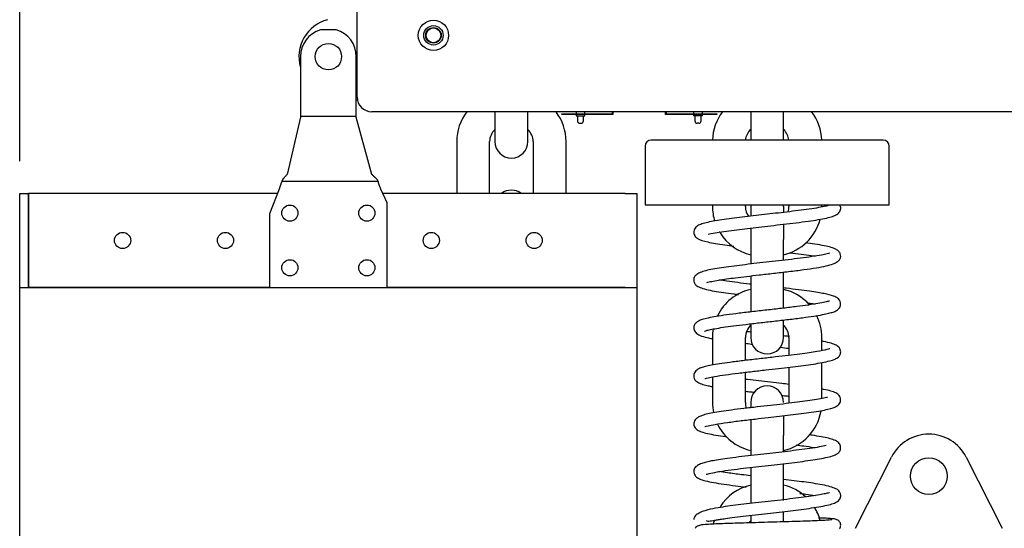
# Model space of a CAD drawing. Header units: millimetres. Extents: x 1723 to 4236, y 3692 to 5468.
# Tile 4 of 10: x 2311 to 2646, y 4658 to 4831. Entities that reach past the tile are written whole.
import ezdxf

# ---------------------------------------------------------------- set-up
doc = ezdxf.new("R2010")
doc.units = ezdxf.units.MM
doc.dimstyles.get("Standard").update_dxf_attribs({"dimtxt": 33, "dimasz": 11, "dimexe": 11, "dimexo": 11, "dimgap": 11, "dimtad": 0, "dimtih": 1, "dimtoh": 1, "dimdsep": 46, "dimtxsty": 'Standard', "dimcen": 0.09, "dimadec": 0, "dimazin": 0, "dimtfac": 1, "dimtofl": 0, "dimtmove": 0, "dimatfit": 3, "dimfxl": 0, "dimtolj": 1, "dimtzin": 0, "dimarcsym": 0})

# ---------------------------------------------------------------- blocks, each defined once
blk = doc.blocks.new('*D3')
at = {"color": 0, "lineweight": -2}
for p, q in [((2620.11, 5051.75), (2882.89, 5051.75)), ((2871.89, 5040.75), (2871.89, 4713.13)), ((2871.89, 4330.51), (2871.89, 4658.13)), ((2631.61, 4319.51), (2882.89, 4319.51))]:
    blk.add_line(p, q, dxfattribs=at)
at = {"color": 0, "lineweight": 18}
for points in [[(2870.05, 5040.75), (2873.72, 5040.75), (2871.89, 5051.75)], [(2870.05, 4330.51), (2873.72, 4330.51), (2871.89, 4319.51)]]:
    blk.add_solid(points, dxfattribs=at)
at = {"layer": 'Defpoints', "color": 0, "lineweight": 18}
for p in [(2609.11, 5051.75), (2620.61, 4319.51), (2871.89, 4319.51)]:
    blk.add_point(p, dxfattribs=at)
at = {"color": 0, "lineweight": 18, "insert": (2871.89, 4685.63), "char_height": 33, "attachment_point": 5}
blk.add_mtext('\\A1;735', dxfattribs=at)
blk = doc.blocks.new('*D4')
at = {"color": 0, "lineweight": -2}
for p, q in [((2311.36, 4782.91), (2311.36, 5183.85)), ((2735.57, 4962.84), (2735.57, 5183.85)), ((2322.36, 5172.85), (2468.46, 5172.85)), ((2724.57, 5172.85), (2578.46, 5172.85))]:
    blk.add_line(p, q, dxfattribs=at)
at = {"color": 0, "lineweight": 18}
for points in [[(2322.36, 5174.68), (2322.36, 5171.01), (2311.36, 5172.85)], [(2724.57, 5174.68), (2724.57, 5171.01), (2735.57, 5172.85)]]:
    blk.add_solid(points, dxfattribs=at)
at = {"layer": 'Defpoints', "color": 0, "lineweight": 18}
for p in [(2311.36, 5172.85), (2735.57, 4951.84), (2311.36, 4771.91)]:
    blk.add_point(p, dxfattribs=at)
at = {"color": 0, "lineweight": 18, "insert": (2523.46, 5172.85), "char_height": 33, "attachment_point": 5}
blk.add_mtext('\\A1;425', dxfattribs=at)

msp = doc.modelspace()

# ---------------------------------------------------------------- linework, layer by layer
for p, q in [((2426.108, 4804.657), (2426.108, 4839.475)), ((2419.009, 4827.529), (2413.706, 4827.529)), ((2406.858, 4818.407), (2406.858, 4798.778)), ((2425.858, 4798.778), (2425.858, 4818.407)), ((2672.28, 4799.657), (2431.108, 4799.657)), ((2473.008, 4799.659), (2473.008, 4789.512)), ((2484.208, 4789.512), (2484.208, 4799.657)), ((2500.597, 4799.657), (2500.597, 4798.957)), ((2503.597, 4798.957), (2503.597, 4799.657)), ((2512.973, 4798.957), (2512.973, 4799.657)), ((2513.173, 4799.657), (2513.173, 4798.757)), ((2531.043, 4798.757), (2531.043, 4799.657)), ((2531.243, 4799.657), (2531.243, 4798.957)), ((2540.608, 4799.657), (2540.608, 4798.957)), ((2543.608, 4798.957), (2543.608, 4799.657)), ((2560.008, 4799.657), (2560.008, 4790.012)), ((2571.208, 4790.012), (2571.208, 4799.659)), ((2406.858, 4797.828), (2402.297, 4778.365)), ((2406.858, 4798.778), (2406.858, 4797.85)), ((2425.858, 4798.102), (2406.858, 4798.102)), ((2406.858, 4797.828), (2406.858, 4797.85)), ((2425.858, 4797.85), (2425.858, 4798.778)), ((2425.858, 4797.828), (2425.858, 4797.85)), ((2431.181, 4778.365), (2425.858, 4797.828)), ((2495.773, 4798.757), (2495.773, 4798.957)), ((2495.773, 4798.957), (2512.973, 4798.957)), ((2513.173, 4798.757), (2495.773, 4798.757)), ((2500.597, 4798.757), (2500.597, 4798.257)), ((2500.597, 4798.257), (2503.597, 4798.257)), ((2501.047, 4798.257), (2501.047, 4796.557)), ((2503.147, 4796.557), (2503.147, 4798.257)), ((2503.597, 4798.257), (2503.597, 4798.757)), ((2548.443, 4798.757), (2531.043, 4798.757)), ((2531.243, 4798.957), (2548.443, 4798.957)), ((2540.608, 4798.757), (2540.608, 4798.257)), ((2543.608, 4798.257), (2540.608, 4798.257)), ((2541.058, 4798.257), (2541.058, 4796.557)), ((2543.158, 4796.557), (2543.158, 4798.257)), ((2543.608, 4798.257), (2543.608, 4798.757)), ((2548.443, 4798.957), (2548.443, 4798.757)), ((2501.847, 4795.757), (2502.347, 4795.757)), ((2542.358, 4795.757), (2541.858, 4795.757)), ((2460.008, 4789.512), (2460.008, 4771.907)), ((2471.208, 4771.907), (2471.208, 4789.512)), ((2486.008, 4789.512), (2486.008, 4771.907)), ((2497.208, 4771.907), (2497.208, 4789.512)), ((2565.608, 4790.012), (2526.108, 4790.012)), ((2605.108, 4790.012), (2565.608, 4790.012)), ((2524.108, 4788.012), (2524.108, 4768.012)), ((2607.108, 4768.012), (2607.108, 4788.012)), ((2399.67, 4773.289), (2396.358, 4764.907)), ((2433.238, 4775.993), (2400.536, 4775.993)), ((2436.358, 4768.717), (2434.248, 4773.289)), ((2311.358, 4771.907), (2314.358, 4771.907)), ((2311.358, 4739.907), (2311.358, 4771.907)), ((2314.458, 4771.907), (2314.358, 4771.907)), ((2314.358, 4739.907), (2314.358, 4771.907)), ((2314.458, 4739.907), (2314.458, 4771.907)), ((2399.124, 4771.907), (2314.458, 4771.907)), ((2517.358, 4771.907), (2434.885, 4771.907)), ((2517.358, 4771.907), (2521.358, 4771.907)), ((2521.358, 4739.907), (2521.358, 4771.907)), ((2436.358, 4739.907), (2436.358, 4768.717)), ((2524.108, 4768.012), (2565.608, 4768.012)), ((2547.008, 4768.012), (2547.008, 4767.412)), ((2558.208, 4767.412), (2558.208, 4768.012)), ((2560.008, 4767.412), (2560.008, 4764.214)), ((2565.608, 4768.012), (2607.108, 4768.012)), ((2571.208, 4767.412), (2571.208, 4765.635)), ((2573.008, 4768.012), (2573.008, 4767.412)), ((2584.208, 4767.412), (2584.208, 4768.012)), ((2396.358, 4764.907), (2396.358, 4739.907)), ((2560.008, 4760.147), (2560.008, 4756.212)), ((2571.208, 4761.506), (2571.208, 4756.212)), ((2560.008, 4756.212), (2560.008, 4747.885)), ((2571.208, 4749.162), (2571.208, 4756.212)), ((2560.008, 4743.856), (2560.008, 4734.112)), ((2571.208, 4734.112), (2571.208, 4745.137)), ((2311.358, 4739.907), (2314.358, 4739.907)), ((2311.358, 4739.907), (2396.359, 4739.907)), ((2311.358, 4346.907), (2311.358, 4739.907)), ((2396.36, 4739.907), (2314.458, 4739.907)), ((2396.358, 4739.907), (2436.358, 4739.907)), ((2517.358, 4739.907), (2436.356, 4739.907)), ((2436.357, 4739.907), (2521.358, 4739.907)), ((2521.358, 4346.907), (2521.358, 4739.907)), ((2560.008, 4734.112), (2560.008, 4731.55)), ((2571.208, 4732.849), (2571.208, 4734.112)), ((2560.008, 4727.445), (2560.008, 4722.912)), ((2571.208, 4722.912), (2571.208, 4728.748)), ((2547.008, 4722.912), (2547.008, 4713.518)), ((2558.208, 4715.101), (2558.208, 4722.912)), ((2573.008, 4722.912), (2573.008, 4716.801)), ((2584.208, 4718.445), (2584.208, 4722.912)), ((2573.008, 4712.774), (2573.008, 4700.812)), ((2584.208, 4702.113), (2584.208, 4714.368)), ((2547.008, 4709.483), (2547.008, 4700.812)), ((2558.208, 4700.812), (2558.208, 4711.074)), ((2560.008, 4700.812), (2560.008, 4699.196)), ((2571.208, 4696.4), (2571.208, 4689.612)), ((2560.008, 4695.106), (2560.008, 4689.612)), ((2560.008, 4689.612), (2560.008, 4682.741)), ((2571.208, 4684.019), (2571.208, 4689.612)), ((2571.208, 4667.512), (2571.208, 4679.997)), ((2595.608, 4658.012), (2607.903, 4682.216)), ((2633.313, 4682.216), (2645.608, 4658.012)), ((2560.008, 4678.713), (2560.008, 4667.512)), ((2560.008, 4667.512), (2560.008, 4666.429)), ((2560.008, 4662.173), (2560.008, 4659.825)), ((2571.208, 4660.144), (2571.208, 4663.703))]:
    msp.add_line(p, q)
for centre, radius in [((2452.108, 4825.657), 5.15), ((2452.108, 4825.657), 5.15), ((2452.108, 4825.657), 3.3), ((2452.108, 4825.659), 2.65), ((2452.108, 4825.659), 2.65), ((2452.108, 4825.659), 2.5), ((2416.358, 4818.407), 4.5), ((2403.262, 4765.2), 2.75), ((2429.454, 4765.2), 2.75), ((2346.358, 4755.907), 2.75), ((2381.358, 4755.907), 2.75), ((2451.358, 4755.907), 2.75), ((2486.358, 4755.907), 2.75), ((2403.262, 4746.613), 2.75), ((2429.454, 4746.613), 2.75), ((2620.608, 4675.762), 6.25)]:
    msp.add_circle(centre, radius)
for centre, radius, start, end in [((2419.358, 4818.407), 13, 104.75682, 195.94109), ((2416.358, 4818.407), 9.5, 106.20648, 180), ((2416.358, 4818.407), 9.5, 0, 73.79352), ((2419.328, 4791.907), 13.5, 59.85565, 61.07533), ((2431.108, 4804.657), 5, 180, 270), ((2431.108, 4804.657), 5, 180, 270), ((2476.808, 4789.512), 16.8, 142.84266, 180), ((2480.408, 4789.512), 16.8, 0, 37.1475), ((2563.808, 4789.512), 16.8, 142.8525, 178.29422), ((2567.408, 4789.512), 16.8, 1.70578, 37.54688), ((2501.847, 4796.557), 0.8, 180, 270), ((2502.347, 4796.557), 0.8, 270, 0), ((2541.858, 4796.557), 0.8, 180, 270), ((2542.358, 4796.557), 0.8, 270, 0), ((2476.808, 4789.512), 5.6, 132.73312, 180), ((2480.408, 4789.512), 5.6, 0, 47.26688), ((2563.808, 4789.512), 5.6, 132.73312, 174.87703), ((2567.408, 4789.512), 5.6, 5.12297, 47.26688), ((2478.608, 4789.512), 5.6, 180, 270), ((2478.608, 4789.512), 5.6, 270, 0), ((2526.108, 4788.012), 2, 90, 180), ((2605.108, 4788.012), 2, 0, 90), ((2478.608, 4767.412), 5.6, 90, 126.61734), ((2478.608, 4767.412), 5.6, 53.38266, 90), ((2563.808, 4767.412), 16.8, 180, 197.11828), ((2563.808, 4767.412), 5.6, 180, 216.97875), ((2565.608, 4767.412), 5.6, 173.84906, 180), ((2565.608, 4767.412), 5.6, 0, 6.15094), ((2567.408, 4767.412), 5.6, 341.14078, 0), ((2567.408, 4767.412), 16.8, 283.07391, 344.8575), ((2563.808, 4767.412), 16.8, 212.21438, 256.9261), ((2563.808, 4722.912), 16.8, 103.07391, 154.15453), ((2567.408, 4722.912), 16.8, 41.68828, 76.92609), ((2567.408, 4722.912), 16.8, 0, 26.48953), ((2563.808, 4722.912), 16.8, 169.76391, 180), ((2563.808, 4722.912), 5.6, 132.73312, 180), ((2567.408, 4722.912), 5.6, 0, 47.26688), ((2565.608, 4722.912), 5.6, 180, 270), ((2565.608, 4722.912), 5.6, 270, 0), ((2565.608, 4700.812), 5.6, 90, 180), ((2565.608, 4700.812), 5.6, 0, 90), ((2563.808, 4700.812), 16.8, 180, 192.09656), ((2563.808, 4700.812), 5.6, 180, 200.45812), ((2567.408, 4700.812), 16.8, 283.07391, 350.06344), ((2563.808, 4700.812), 16.8, 205.32375, 256.92609), ((2620.608, 4675.762), 14.25, 26.93002, 153.06998), ((2563.808, 4656.312), 16.8, 103.07391, 147.54938), ((2567.408, 4656.312), 16.8, 47.745, 76.9261), ((2567.408, 4656.312), 16.8, 15.09328, 31.94578), ((2563.808, 4656.312), 16.8, 164.46797, 169.04531), ((2563.808, 4656.312), 5.6, 132.73313, 139.9275), ((2567.408, 4656.312), 5.6, 44.10141, 47.26688)]:
    msp.add_arc(centre, radius, start, end)
for points, knots in [([(2401.089, 4777.001), (2401.025, 4776.931), (2400.961, 4776.85), (2400.869, 4776.711), (2400.839, 4776.662), (2400.795, 4776.583), (2400.78, 4776.557), (2400.751, 4776.501), (2400.736, 4776.473), (2400.665, 4776.328), (2400.612, 4776.201), (2400.548, 4776.029), (2400.536, 4775.994), (2400.511, 4775.923), (2400.475, 4775.815), (2400.441, 4775.701), (2400.419, 4775.623)], [0, 0, 0, 0, 0.25, 0.25, 0.375, 0.375, 0.4375, 0.4375, 0.5, 0.5, 0.75, 0.75, 0.8125, 0.8125, 0.875, 1, 1, 1, 1]), ([(2401.089, 4777.001), (2401.115, 4777.029), (2401.141, 4777.057), (2401.194, 4777.114), (2401.272, 4777.199), (2401.35, 4777.284), (2401.505, 4777.454), (2401.606, 4777.568), (2401.908, 4777.909), (2402.105, 4778.137), (2402.297, 4778.365)], [0, 0, 0, 0, 0.0625, 0.0625, 0.125, 0.25, 0.25, 0.5, 0.5, 1, 1, 1, 1]), ([(2432.592, 4777.001), (2432.562, 4777.029), (2432.531, 4777.057), (2432.47, 4777.114), (2432.379, 4777.199), (2432.288, 4777.284), (2432.108, 4777.454), (2431.989, 4777.567), (2431.636, 4777.908), (2431.406, 4778.136), (2431.181, 4778.365)], [0, 0, 0, 0, 0.0625, 0.0625, 0.125, 0.25, 0.25, 0.5, 0.5, 1, 1, 1, 1]), ([(2432.592, 4777.001), (2432.63, 4776.966), (2432.667, 4776.929), (2432.722, 4776.868), (2432.74, 4776.847), (2432.777, 4776.803), (2432.831, 4776.736), (2432.884, 4776.662), (2432.936, 4776.584), (2432.953, 4776.557), (2432.987, 4776.502), (2433.003, 4776.474), (2433.086, 4776.329), (2433.149, 4776.202), (2433.223, 4776.03), (2433.237, 4775.995), (2433.266, 4775.924), (2433.308, 4775.815), (2433.348, 4775.701), (2433.374, 4775.623)], [0, 0, 0, 0, 0.125, 0.125, 0.1875, 0.1875, 0.25, 0.375, 0.375, 0.4375, 0.4375, 0.5, 0.5, 0.75, 0.75, 0.8125, 0.8125, 0.875, 1, 1, 1, 1]), ([(2399.67, 4773.289), (2399.706, 4773.392), (2399.741, 4773.494), (2399.794, 4773.648), (2399.812, 4773.699), (2399.847, 4773.801), (2399.864, 4773.852), (2399.95, 4774.106), (2400.017, 4774.306), (2400.097, 4774.553), (2400.113, 4774.603), (2400.144, 4774.701), (2400.159, 4774.749), (2400.204, 4774.894), (2400.234, 4774.989), (2400.276, 4775.13), (2400.29, 4775.176), (2400.317, 4775.268), (2400.331, 4775.314), (2400.37, 4775.449), (2400.395, 4775.537), (2400.419, 4775.623)], [0, 0, 0, 0, 0.125, 0.125, 0.1875, 0.1875, 0.25, 0.25, 0.5, 0.5, 0.5625, 0.5625, 0.625, 0.625, 0.75, 0.75, 0.8125, 0.8125, 0.875, 0.875, 1, 1, 1, 1]), ([(2434.248, 4773.289), (2434.207, 4773.392), (2434.166, 4773.494), (2434.104, 4773.646), (2434.084, 4773.697), (2434.043, 4773.799), (2434.023, 4773.85), (2433.922, 4774.103), (2433.844, 4774.304), (2433.751, 4774.551), (2433.733, 4774.6), (2433.696, 4774.698), (2433.679, 4774.747), (2433.626, 4774.892), (2433.592, 4774.987), (2433.542, 4775.128), (2433.526, 4775.174), (2433.494, 4775.267), (2433.478, 4775.313), (2433.432, 4775.448), (2433.402, 4775.537), (2433.374, 4775.623)], [0, 0, 0, 0, 0.125, 0.125, 0.1875, 0.1875, 0.25, 0.25, 0.5, 0.5, 0.5625, 0.5625, 0.625, 0.625, 0.75, 0.75, 0.8125, 0.8125, 0.875, 0.875, 1, 1, 1, 1]), ([(2586.876, 4767.856), (2586.873, 4767.86), (2586.831, 4767.891), (2586.436, 4767.769), (2585.025, 4767.416), (2582.495, 4766.934), (2579.132, 4766.429), (2575.343, 4765.936), (2571.43, 4765.468), (2566.302, 4764.883), (2559.736, 4764.151), (2552.367, 4763.258), (2546.297, 4762.333), (2543.04, 4761.481), (2541.375, 4760.623), (2540.431, 4759.061), (2540.917, 4757.341), (2542.272, 4756.263), (2544.62, 4755.511), (2547.958, 4754.881), (2550.961, 4754.417), (2553.184, 4754.118), (2554.228, 4753.983)], [0, 0, 0, 0, 0.0035641, 0.0366593, 0.0781989, 0.1278658, 0.1777273, 0.2248266, 0.2690839, 0.3104295, 0.3905702, 0.475277, 0.5623643, 0.6482507, 0.6875618, 0.7214275, 0.7532505, 0.7891126, 0.8705106, 0.9159741, 0.9621323, 1, 1, 1, 1]), ([(2586.876, 4767.856), (2586.873, 4767.86), (2586.831, 4767.891), (2586.436, 4767.769), (2585.025, 4767.416), (2582.495, 4766.934), (2579.132, 4766.429), (2575.343, 4765.936), (2571.43, 4765.468), (2566.302, 4764.883), (2559.736, 4764.151), (2552.367, 4763.258), (2546.297, 4762.333), (2543.04, 4761.481), (2541.375, 4760.623), (2540.431, 4759.061), (2540.917, 4757.341), (2542.272, 4756.263), (2544.62, 4755.511), (2547.958, 4754.881), (2550.961, 4754.417), (2553.184, 4754.118), (2554.228, 4753.983)], [0, 0, 0, 0, 0.0035641, 0.0366593, 0.0781989, 0.1278658, 0.1777273, 0.2248266, 0.2690839, 0.3104294, 0.3905702, 0.475277, 0.5623643, 0.6482507, 0.6875618, 0.7214275, 0.7532505, 0.7891126, 0.8705106, 0.9159741, 0.9621323, 1, 1, 1, 1]), ([(2545.557, 4758.002), (2545.558, 4758.002), (2546.15, 4758.15), (2547.732, 4758.482), (2550.767, 4758.97), (2554.245, 4759.447), (2557.931, 4759.903), (2561.794, 4760.352), (2565.862, 4760.811), (2570.147, 4761.294), (2574.497, 4761.802), (2578.607, 4762.321), (2582.227, 4762.844), (2585.192, 4763.367), (2587.496, 4763.924), (2589.023, 4764.505), (2590.152, 4765.24), (2590.778, 4766.724), (2590.528, 4767.64), (2590.333, 4767.996), (2590.314, 4768.028)], [0, 0, 0, 0, 0.0000745, 0.0721402, 0.1420107, 0.2079816, 0.2699163, 0.3292685, 0.3915419, 0.4572353, 0.526365, 0.5986835, 0.6695806, 0.7375503, 0.8028181, 0.8650209, 0.9175728, 0.9590174, 0.9961658, 1, 1, 1, 1]), ([(2545.557, 4758.002), (2545.558, 4758.002), (2546.15, 4758.15), (2547.732, 4758.482), (2550.767, 4758.97), (2554.245, 4759.447), (2557.931, 4759.903), (2561.794, 4760.352), (2565.862, 4760.811), (2570.147, 4761.294), (2574.497, 4761.802), (2578.607, 4762.321), (2582.227, 4762.844), (2585.192, 4763.367), (2587.496, 4763.924), (2589.023, 4764.505), (2590.152, 4765.24), (2590.778, 4766.724), (2590.528, 4767.64), (2590.333, 4767.996), (2590.314, 4768.028)], [0, 0, 0, 0, 0.0000745, 0.0721402, 0.1420107, 0.2079816, 0.2699163, 0.3292685, 0.3915419, 0.4572353, 0.526365, 0.5986835, 0.6695806, 0.7375503, 0.8028181, 0.8650209, 0.9175728, 0.9590174, 0.9961658, 1, 1, 1, 1]), ([(2545.136, 4741.628), (2545.137, 4741.628), (2545.557, 4741.733), (2546.662, 4741.987), (2548.95, 4742.394), (2551.713, 4742.816), (2554.936, 4743.249), (2558.661, 4743.705), (2563.01, 4744.205), (2567.894, 4744.753), (2573.097, 4745.348), (2578.078, 4745.962), (2582.351, 4746.576), (2585.663, 4747.196), (2588.05, 4747.868), (2589.58, 4748.611), (2590.35, 4749.398), (2590.703, 4750.274), (2590.506, 4751.579), (2589.94, 4752.294), (2588.935, 4753.011), (2587.322, 4753.585), (2585.033, 4754.118), (2582.109, 4754.622), (2579.762, 4754.96), (2578.619, 4755.116)], [0, 0, 0, 0, 0.0001358, 0.0473619, 0.0926218, 0.1357219, 0.1775113, 0.2231659, 0.2734527, 0.3284036, 0.3880532, 0.4520072, 0.5131144, 0.5690089, 0.6198277, 0.6655141, 0.7030065, 0.7278733, 0.7452492, 0.7711336, 0.8066473, 0.8495972, 0.8996364, 0.9538488, 1, 1, 1, 1]), ([(2545.136, 4741.628), (2545.137, 4741.628), (2545.557, 4741.733), (2546.662, 4741.987), (2548.95, 4742.394), (2551.713, 4742.816), (2554.936, 4743.249), (2558.661, 4743.705), (2563.01, 4744.205), (2567.894, 4744.753), (2573.097, 4745.348), (2578.078, 4745.962), (2582.351, 4746.576), (2585.663, 4747.196), (2588.05, 4747.868), (2589.58, 4748.611), (2590.35, 4749.398), (2590.703, 4750.274), (2590.506, 4751.579), (2589.94, 4752.294), (2588.935, 4753.011), (2587.322, 4753.585), (2585.033, 4754.118), (2582.109, 4754.622), (2579.762, 4754.96), (2578.619, 4755.116)], [0, 0, 0, 0, 0.0001358, 0.0473619, 0.0926218, 0.1357219, 0.1775113, 0.2231659, 0.2734527, 0.3284036, 0.3880532, 0.4520072, 0.5131144, 0.5690089, 0.6198277, 0.6655141, 0.7030065, 0.7278733, 0.7452492, 0.7711336, 0.8066473, 0.8495972, 0.8996364, 0.9538488, 1, 1, 1, 1]), ([(2586.855, 4751.542), (2586.84, 4751.55), (2586.722, 4751.533), (2586.045, 4751.358), (2584.113, 4750.921), (2581.011, 4750.403), (2577.132, 4749.871), (2572.878, 4749.35), (2568.51, 4748.848), (2564.224, 4748.367), (2560.105, 4747.899), (2554.879, 4747.282), (2550.123, 4746.645), (2546.458, 4746.015), (2544.195, 4745.509), (2542.359, 4744.875), (2541.164, 4743.968), (2540.572, 4743.075), (2540.725, 4741.413), (2541.507, 4740.555), (2542.717, 4739.872), (2544.807, 4739.234), (2548.406, 4738.492), (2552.266, 4737.944), (2555.308, 4737.561), (2555.859, 4737.493)], [0, 0, 0, 0, 0.011999, 0.0489122, 0.0962775, 0.1491262, 0.2000058, 0.2487633, 0.2953106, 0.3395674, 0.3819943, 0.4245892, 0.5106837, 0.5545495, 0.5970522, 0.6374492, 0.6759348, 0.7071402, 0.7281483, 0.7574332, 0.8009844, 0.8487632, 0.89461, 0.9812642, 1, 1, 1, 1]), ([(2586.855, 4751.542), (2586.84, 4751.55), (2586.722, 4751.533), (2586.045, 4751.358), (2584.113, 4750.921), (2581.011, 4750.403), (2577.132, 4749.871), (2572.878, 4749.35), (2568.51, 4748.848), (2564.224, 4748.367), (2560.105, 4747.899), (2554.879, 4747.282), (2550.123, 4746.645), (2546.458, 4746.015), (2544.195, 4745.509), (2542.359, 4744.875), (2541.164, 4743.968), (2540.572, 4743.075), (2540.725, 4741.413), (2541.507, 4740.555), (2542.717, 4739.872), (2544.807, 4739.234), (2548.406, 4738.492), (2552.266, 4737.944), (2555.308, 4737.561), (2555.859, 4737.493)], [0, 0, 0, 0, 0.011999, 0.0489122, 0.0962775, 0.1491262, 0.2000058, 0.2487633, 0.2953106, 0.3395674, 0.3819943, 0.4245892, 0.5106837, 0.5545495, 0.5970522, 0.6374492, 0.6759348, 0.7071402, 0.7281483, 0.7574332, 0.8009844, 0.8487632, 0.89461, 0.9812642, 1, 1, 1, 1]), ([(2573.172, 4751.776), (2573.559, 4751.729), (2575.283, 4751.521), (2578.166, 4751.154), (2580.617, 4750.799), (2581.794, 4750.611), (2581.994, 4750.578)], [0, 0, 0, 0, 0.1154563, 0.5196187, 0.916081, 1, 1, 1, 1]), ([(2573.172, 4751.776), (2573.559, 4751.729), (2575.283, 4751.521), (2578.166, 4751.154), (2580.617, 4750.799), (2581.794, 4750.611), (2581.994, 4750.578)], [0, 0, 0, 0, 0.1154563, 0.5196187, 0.916081, 1, 1, 1, 1]), ([(2544.266, 4725.064), (2544.261, 4725.012), (2544.685, 4725.226), (2545.807, 4725.496), (2547.78, 4725.911), (2550.589, 4726.37), (2554.138, 4726.864), (2558.31, 4727.379), (2562.968, 4727.915), (2567.935, 4728.472), (2572.949, 4729.045), (2577.567, 4729.612), (2581.438, 4730.152), (2584.408, 4730.652), (2586.572, 4731.108), (2588.066, 4731.551), (2589.229, 4731.978), (2590.678, 4733.285), (2590.665, 4735.221), (2589.643, 4736.303), (2587.953, 4737.147), (2585.651, 4737.711), (2582.827, 4738.22), (2579.956, 4738.658), (2576.341, 4739.138), (2573.269, 4739.508), (2571.519, 4739.712), (2571.224, 4739.746)], [0, 0, 0, 0, 0.0307348, 0.0655498, 0.1039523, 0.1458191, 0.1898571, 0.2355927, 0.2830337, 0.3321877, 0.383062, 0.4345869, 0.4820157, 0.5247924, 0.5629103, 0.5963489, 0.6269916, 0.6611132, 0.6978379, 0.7345186, 0.7698747, 0.8312703, 0.86371, 0.9020166, 0.9460374, 0.9909495, 1, 1, 1, 1]), ([(2544.266, 4725.064), (2544.261, 4725.012), (2544.685, 4725.226), (2545.807, 4725.496), (2547.78, 4725.911), (2550.589, 4726.37), (2554.138, 4726.864), (2558.31, 4727.379), (2562.968, 4727.915), (2567.935, 4728.472), (2572.949, 4729.045), (2577.567, 4729.612), (2581.438, 4730.152), (2584.408, 4730.652), (2586.572, 4731.108), (2588.066, 4731.551), (2589.229, 4731.978), (2590.678, 4733.285), (2590.665, 4735.221), (2589.643, 4736.303), (2587.953, 4737.147), (2585.651, 4737.711), (2582.827, 4738.22), (2579.956, 4738.658), (2576.341, 4739.138), (2573.269, 4739.508), (2571.519, 4739.712), (2571.224, 4739.746)], [0, 0, 0, 0, 0.0307348, 0.0655498, 0.1039523, 0.1458192, 0.1898571, 0.2355927, 0.2830337, 0.3321877, 0.383062, 0.4345869, 0.4820157, 0.5247924, 0.5629103, 0.5963489, 0.6269916, 0.6611132, 0.6978379, 0.7345186, 0.7698747, 0.8312703, 0.86371, 0.9020166, 0.9460374, 0.9909495, 1, 1, 1, 1]), ([(2560.006, 4741.023), (2559.858, 4741.04), (2558.348, 4741.217), (2555.496, 4741.559), (2552.028, 4742.017), (2550.068, 4742.311), (2549.26, 4742.443)], [0, 0, 0, 0, 0.0360538, 0.3679444, 0.7167544, 1, 1, 1, 1]), ([(2560.006, 4741.023), (2559.858, 4741.04), (2558.348, 4741.217), (2555.496, 4741.559), (2552.028, 4742.017), (2550.068, 4742.311), (2549.26, 4742.443)], [0, 0, 0, 0, 0.0360538, 0.3679444, 0.7167544, 1, 1, 1, 1]), ([(2586.84, 4735.265), (2586.809, 4735.292), (2586.553, 4735.251), (2585.354, 4734.914), (2582.958, 4734.441), (2579.711, 4733.937), (2575.704, 4733.406), (2571.097, 4732.856), (2566.077, 4732.288), (2560.94, 4731.711), (2556.081, 4731.14), (2551.807, 4730.586), (2548.282, 4730.054), (2545.518, 4729.529), (2543.566, 4729.037), (2542.275, 4728.528), (2541.396, 4727.982), (2540.671, 4726.944), (2540.556, 4725.671), (2541.323, 4724.342), (2542.855, 4723.498), (2544.737, 4722.961), (2546.301, 4722.636), (2546.914, 4722.52)], [0, 0, 0, 0, 0.0297258, 0.0762847, 0.1290885, 0.183941, 0.2404492, 0.2985921, 0.3583464, 0.4196861, 0.480501, 0.5381984, 0.592822, 0.644411, 0.6929698, 0.7347051, 0.7669414, 0.7913959, 0.8204152, 0.8575423, 0.9059112, 0.9656814, 1, 1, 1, 1]), ([(2586.84, 4735.265), (2586.809, 4735.292), (2586.553, 4735.251), (2585.354, 4734.914), (2582.958, 4734.441), (2579.711, 4733.937), (2575.704, 4733.406), (2571.097, 4732.856), (2566.077, 4732.288), (2560.94, 4731.711), (2556.081, 4731.14), (2551.807, 4730.586), (2548.282, 4730.054), (2545.518, 4729.529), (2543.566, 4729.037), (2542.275, 4728.528), (2541.396, 4727.982), (2540.671, 4726.944), (2540.556, 4725.671), (2541.323, 4724.342), (2542.855, 4723.498), (2544.737, 4722.961), (2546.301, 4722.636), (2546.914, 4722.52)], [0, 0, 0, 0, 0.0297258, 0.0762847, 0.1290885, 0.183941, 0.2404492, 0.2985921, 0.3583464, 0.4196861, 0.480501, 0.5381984, 0.592822, 0.644411, 0.6929698, 0.7347051, 0.7669414, 0.7913959, 0.8204152, 0.8575423, 0.9059112, 0.9656814, 1, 1, 1, 1]), ([(2579.342, 4734.694), (2579.64, 4734.652), (2580.57, 4734.518), (2581.435, 4734.383), (2581.987, 4734.293)], [0, 0, 0, 0, 0.3137169, 1, 1, 1, 1]), ([(2579.342, 4734.694), (2579.64, 4734.652), (2580.57, 4734.518), (2581.435, 4734.383), (2581.987, 4734.293)], [0, 0, 0, 0, 0.3137169, 1, 1, 1, 1]), ([(2544.41, 4708.944), (2544.432, 4708.926), (2544.639, 4708.975), (2545.505, 4709.191), (2547.719, 4709.651), (2551.255, 4710.208), (2555.656, 4710.78), (2560.355, 4711.334), (2565.02, 4711.859), (2569.412, 4712.353), (2573.438, 4712.819), (2577.148, 4713.276), (2580.61, 4713.747), (2583.759, 4714.25), (2586.431, 4714.8), (2588.312, 4715.335), (2589.566, 4715.971), (2590.363, 4716.742), (2590.784, 4718.104), (2590.196, 4719.588), (2589.046, 4720.366), (2587.4, 4720.983), (2585.627, 4721.392), (2584.453, 4721.62), (2584.262, 4721.656)], [0, 0, 0, 0, 0.0219661, 0.0658904, 0.1221692, 0.1868626, 0.2488465, 0.307379, 0.3623449, 0.4136396, 0.461172, 0.5075922, 0.5556956, 0.6056108, 0.6574684, 0.7095748, 0.7521287, 0.7836596, 0.8106106, 0.8430873, 0.8841032, 0.9345821, 0.9896115, 1, 1, 1, 1]), ([(2544.41, 4708.944), (2544.432, 4708.926), (2544.639, 4708.975), (2545.505, 4709.191), (2547.719, 4709.651), (2551.255, 4710.208), (2555.656, 4710.78), (2560.355, 4711.334), (2565.02, 4711.859), (2569.412, 4712.353), (2573.438, 4712.819), (2577.148, 4713.276), (2580.61, 4713.747), (2583.759, 4714.25), (2586.431, 4714.8), (2588.312, 4715.335), (2589.566, 4715.971), (2590.363, 4716.742), (2590.784, 4718.104), (2590.196, 4719.588), (2589.046, 4720.366), (2587.4, 4720.983), (2585.627, 4721.392), (2584.453, 4721.62), (2584.262, 4721.656)], [0, 0, 0, 0, 0.0219661, 0.0658904, 0.1221692, 0.1868626, 0.2488465, 0.307379, 0.3623449, 0.4136396, 0.461172, 0.5075922, 0.5556956, 0.6056108, 0.6574684, 0.7095748, 0.7521288, 0.7836596, 0.8106106, 0.8430873, 0.8841032, 0.9345821, 0.9896115, 1, 1, 1, 1]), ([(2558.189, 4720.924), (2558.854, 4720.845), (2559.623, 4720.755), (2560.402, 4720.665), (2560.498, 4720.654)], [0, 0, 0, 0, 0.8769265, 1, 1, 1, 1]), ([(2558.189, 4720.924), (2558.854, 4720.845), (2559.623, 4720.755), (2560.402, 4720.665), (2560.498, 4720.654)], [0, 0, 0, 0, 0.8769265, 1, 1, 1, 1]), ([(2586.913, 4719.076), (2586.895, 4719.088), (2586.745, 4719.016), (2585.608, 4718.689), (2583.327, 4718.22), (2579.925, 4717.689), (2576.692, 4717.249), (2572.812, 4716.772), (2568.349, 4716.258), (2563.448, 4715.708), (2558.51, 4715.145), (2553.997, 4714.593), (2550.233, 4714.072), (2547.277, 4713.592), (2545.035, 4713.13), (2543.462, 4712.719), (2541.996, 4712.131), (2540.896, 4711.195), (2540.555, 4709.808), (2540.901, 4708.52), (2541.888, 4707.683), (2543.562, 4706.984), (2545.356, 4706.532), (2546.482, 4706.309), (2546.991, 4706.215)], [0, 0, 0, 0, 0.0199523, 0.0566165, 0.1358627, 0.1789208, 0.2255617, 0.2759542, 0.330112, 0.3880468, 0.4493116, 0.5078488, 0.5617844, 0.6111289, 0.6558763, 0.6960069, 0.73564, 0.7793877, 0.8034449, 0.8287003, 0.8819686, 0.9304312, 0.9705812, 1, 1, 1, 1]), ([(2586.913, 4719.076), (2586.895, 4719.088), (2586.745, 4719.016), (2585.608, 4718.689), (2583.327, 4718.22), (2579.925, 4717.689), (2576.692, 4717.249), (2572.812, 4716.772), (2568.349, 4716.258), (2563.448, 4715.708), (2558.51, 4715.145), (2553.997, 4714.593), (2550.233, 4714.072), (2547.277, 4713.592), (2545.035, 4713.13), (2543.462, 4712.719), (2541.996, 4712.131), (2540.896, 4711.195), (2540.555, 4709.808), (2540.901, 4708.52), (2541.888, 4707.683), (2543.562, 4706.984), (2545.356, 4706.532), (2546.482, 4706.309), (2546.991, 4706.215)], [0, 0, 0, 0, 0.0199523, 0.0566165, 0.1358627, 0.1789208, 0.2255617, 0.2759542, 0.330112, 0.3880468, 0.4493116, 0.5078488, 0.5617844, 0.6111289, 0.6558763, 0.6960069, 0.73564, 0.7793877, 0.8034449, 0.8287003, 0.8819686, 0.9304312, 0.9705812, 1, 1, 1, 1]), ([(2573.094, 4706.955), (2572.27, 4707.053), (2568.915, 4707.444), (2564.048, 4707.985), (2559.949, 4708.457), (2558.435, 4708.636), (2558.176, 4708.667)], [0, 0, 0, 0, 0.1709378, 0.683745, 0.9455346, 1, 1, 1, 1]), ([(2573.094, 4706.955), (2572.27, 4707.053), (2568.915, 4707.444), (2564.048, 4707.985), (2559.949, 4708.457), (2558.435, 4708.636), (2558.176, 4708.667)], [0, 0, 0, 0, 0.1709378, 0.683745, 0.9455346, 1, 1, 1, 1]), ([(2586.187, 4702.545), (2586.187, 4702.545), (2585.731, 4702.43), (2584.488, 4702.144), (2581.829, 4701.687), (2578.621, 4701.219), (2574.986, 4700.749), (2571.009, 4700.276), (2566.688, 4699.785), (2562.146, 4699.276), (2557.651, 4698.757), (2553.521, 4698.244), (2549.989, 4697.753), (2547.11, 4697.276), (2544.867, 4696.814), (2542.94, 4696.257), (2541.264, 4695.291), (2540.488, 4693.816), (2540.782, 4692.481), (2541.873, 4691.387), (2543.317, 4690.774), (2545.337, 4690.233), (2548.015, 4689.728), (2550.39, 4689.364), (2551.7, 4689.18), (2551.804, 4689.165)], [0, 0, 0, 0, 0.0000418, 0.0534213, 0.1047473, 0.1536397, 0.2003389, 0.2482335, 0.2980659, 0.3498375, 0.4035366, 0.456244, 0.5057649, 0.5521636, 0.5955182, 0.6384292, 0.6831664, 0.7287854, 0.7676702, 0.8026427, 0.8437645, 0.8916681, 0.9446121, 0.9956264, 1, 1, 1, 1]), ([(2586.187, 4702.545), (2586.187, 4702.545), (2585.731, 4702.43), (2584.488, 4702.144), (2581.829, 4701.687), (2578.621, 4701.219), (2574.986, 4700.749), (2571.009, 4700.276), (2566.688, 4699.785), (2562.146, 4699.276), (2557.651, 4698.757), (2553.521, 4698.244), (2549.989, 4697.753), (2547.11, 4697.276), (2544.867, 4696.814), (2542.94, 4696.257), (2541.264, 4695.291), (2540.488, 4693.816), (2540.782, 4692.481), (2541.873, 4691.387), (2543.317, 4690.774), (2545.337, 4690.233), (2548.015, 4689.728), (2550.39, 4689.364), (2551.7, 4689.18), (2551.804, 4689.165)], [0, 0, 0, 0, 0.0000418, 0.0534213, 0.1047473, 0.1536397, 0.2003389, 0.2482335, 0.2980659, 0.3498375, 0.4035366, 0.456244, 0.5057649, 0.5521636, 0.5955182, 0.6384292, 0.6831664, 0.7287854, 0.7676702, 0.8026427, 0.8437645, 0.8916681, 0.9446121, 0.9956264, 1, 1, 1, 1]), ([(2544.376, 4692.584), (2544.396, 4692.572), (2544.568, 4692.61), (2545.501, 4692.879), (2547.939, 4693.388), (2551.845, 4693.994), (2556.564, 4694.6), (2561.325, 4695.157), (2565.75, 4695.655), (2569.794, 4696.111), (2573.589, 4696.552), (2577.267, 4697.005), (2580.77, 4697.484), (2583.831, 4697.97), (2587.048, 4698.618), (2589.13, 4699.315), (2590.493, 4700.493), (2590.735, 4702.418), (2589.879, 4703.538), (2588.221, 4704.514), (2586.028, 4705.051), (2584.209, 4705.392), (2584.201, 4705.393)], [0, 0, 0, 0, 0.0181744, 0.0635087, 0.1235856, 0.1935489, 0.2584063, 0.3169929, 0.3691617, 0.414964, 0.4600906, 0.5073801, 0.5568792, 0.6085856, 0.6587683, 0.7482141, 0.7861784, 0.8182599, 0.8550921, 0.9012937, 0.9995487, 1, 1, 1, 1]), ([(2544.376, 4692.584), (2544.396, 4692.572), (2544.568, 4692.61), (2545.501, 4692.879), (2547.939, 4693.388), (2551.845, 4693.994), (2556.564, 4694.6), (2561.325, 4695.157), (2565.75, 4695.655), (2569.794, 4696.111), (2573.589, 4696.552), (2577.267, 4697.005), (2580.77, 4697.484), (2583.831, 4697.97), (2587.048, 4698.618), (2589.13, 4699.315), (2590.493, 4700.493), (2590.735, 4702.418), (2589.879, 4703.538), (2588.221, 4704.514), (2586.028, 4705.051), (2584.209, 4705.392), (2584.201, 4705.393)], [0, 0, 0, 0, 0.0181745, 0.0635087, 0.1235856, 0.1935489, 0.2584063, 0.3169929, 0.3691617, 0.414964, 0.4600906, 0.5073801, 0.5568792, 0.6085856, 0.6587683, 0.7482141, 0.7861784, 0.8182599, 0.8550921, 0.9012937, 0.9995487, 1, 1, 1, 1]), ([(2558.17, 4704.642), (2558.818, 4704.565), (2559.855, 4704.443), (2560.908, 4704.322), (2561.295, 4704.278)], [0, 0, 0, 0, 0.6341645, 1, 1, 1, 1]), ([(2558.17, 4704.642), (2558.818, 4704.565), (2559.855, 4704.443), (2560.908, 4704.322), (2561.295, 4704.278)], [0, 0, 0, 0, 0.6341645, 1, 1, 1, 1]), ([(2570.621, 4703.218), (2571.219, 4703.149), (2572.023, 4703.055), (2572.813, 4702.961), (2573.021, 4702.936)], [0, 0, 0, 0, 0.735785, 1, 1, 1, 1]), ([(2570.621, 4703.218), (2571.219, 4703.149), (2572.023, 4703.055), (2572.813, 4702.961), (2573.021, 4702.936)], [0, 0, 0, 0, 0.735785, 1, 1, 1, 1]), ([(2544.854, 4676.388), (2545.22, 4676.493), (2546.413, 4676.794), (2549.325, 4677.329), (2553.191, 4677.885), (2557.431, 4678.418), (2561.704, 4678.914), (2565.913, 4679.389), (2571.393, 4680.005), (2577.989, 4680.789), (2583.402, 4681.579), (2586.835, 4682.32), (2588.725, 4682.943), (2589.864, 4683.609), (2590.624, 4684.644), (2590.654, 4686.229), (2589.867, 4687.245), (2588.46, 4688.073), (2586.518, 4688.648), (2584.061, 4689.154), (2581.726, 4689.532), (2580.266, 4689.744), (2579.939, 4689.791)], [0, 0, 0, 0, 0.0479583, 0.1077444, 0.1666151, 0.2212198, 0.271464, 0.3188008, 0.366057, 0.4601777, 0.5560779, 0.6061264, 0.6577155, 0.7017904, 0.7320121, 0.7590736, 0.7970835, 0.840387, 0.8865762, 0.9361031, 0.9859515, 1, 1, 1, 1]), ([(2544.854, 4676.388), (2545.22, 4676.493), (2546.413, 4676.794), (2549.325, 4677.329), (2553.191, 4677.885), (2557.431, 4678.418), (2561.704, 4678.914), (2565.913, 4679.389), (2571.393, 4680.005), (2577.989, 4680.789), (2583.402, 4681.579), (2586.835, 4682.32), (2588.725, 4682.943), (2589.864, 4683.609), (2590.624, 4684.644), (2590.654, 4686.229), (2589.867, 4687.245), (2588.46, 4688.073), (2586.518, 4688.648), (2584.061, 4689.154), (2581.726, 4689.532), (2580.266, 4689.744), (2579.939, 4689.791)], [0, 0, 0, 0, 0.0479583, 0.1077444, 0.1666151, 0.2212198, 0.271464, 0.3188008, 0.366057, 0.4601777, 0.5560779, 0.6061264, 0.6577155, 0.7017904, 0.7320121, 0.7590736, 0.7970835, 0.840387, 0.8865762, 0.9361031, 0.9859515, 1, 1, 1, 1]), ([(2585.634, 4686.146), (2585.633, 4686.146), (2585.066, 4686.014), (2583.442, 4685.67), (2580.283, 4685.166), (2576.61, 4684.667), (2572.685, 4684.186), (2568.605, 4683.716), (2564.405, 4683.244), (2560.116, 4682.758), (2555.911, 4682.26), (2552.152, 4681.775), (2549.091, 4681.325), (2546.776, 4680.924), (2544.938, 4680.54), (2543.255, 4680.066), (2541.849, 4679.416), (2540.885, 4678.614), (2540.456, 4677.068), (2541.289, 4675.511), (2542.62, 4674.77), (2544.632, 4674.108), (2547.302, 4673.575), (2550.785, 4673.013), (2554.562, 4672.505), (2557.218, 4672.182), (2558.481, 4672.032)], [0, 0, 0, 0, 0.0000843, 0.0508618, 0.1011814, 0.1493066, 0.1951459, 0.2390394, 0.2838571, 0.3301604, 0.3779586, 0.4261344, 0.4689079, 0.5054685, 0.537135, 0.5714325, 0.6098068, 0.6492171, 0.6839221, 0.717816, 0.7579295, 0.8048215, 0.8571128, 0.9082069, 0.9574625, 1, 1, 1, 1]), ([(2585.634, 4686.146), (2585.633, 4686.146), (2585.066, 4686.014), (2583.442, 4685.67), (2580.283, 4685.166), (2576.61, 4684.667), (2572.685, 4684.186), (2568.605, 4683.716), (2564.405, 4683.244), (2560.116, 4682.758), (2555.911, 4682.26), (2552.152, 4681.775), (2549.091, 4681.325), (2546.776, 4680.924), (2544.938, 4680.54), (2543.255, 4680.066), (2541.849, 4679.416), (2540.885, 4678.614), (2540.456, 4677.068), (2541.289, 4675.511), (2542.62, 4674.77), (2544.632, 4674.108), (2547.302, 4673.575), (2550.785, 4673.013), (2554.562, 4672.505), (2557.218, 4672.182), (2558.481, 4672.032)], [0, 0, 0, 0, 0.0000843, 0.0508618, 0.1011814, 0.1493066, 0.1951459, 0.2390394, 0.2838571, 0.3301604, 0.3779586, 0.4261344, 0.4689079, 0.5054685, 0.537135, 0.5714325, 0.6098068, 0.6492171, 0.6839221, 0.717816, 0.7579295, 0.8048215, 0.8571128, 0.9082069, 0.9574625, 1, 1, 1, 1]), ([(2575.459, 4686.353), (2576.355, 4686.24), (2578.476, 4685.966), (2580.59, 4685.661), (2581.772, 4685.475), (2581.974, 4685.443)], [0, 0, 0, 0, 0.3631427, 0.8885661, 1, 1, 1, 1]), ([(2575.459, 4686.353), (2576.355, 4686.24), (2578.476, 4685.966), (2580.59, 4685.661), (2581.772, 4685.475), (2581.974, 4685.443)], [0, 0, 0, 0, 0.3631427, 0.8885661, 1, 1, 1, 1]), ([(2559.961, 4675.884), (2558.931, 4676.004), (2556.168, 4676.332), (2552.441, 4676.812), (2550.097, 4677.164), (2549.214, 4677.306)], [0, 0, 0, 0, 0.2500421, 0.6838279, 1, 1, 1, 1]), ([(2559.961, 4675.884), (2558.931, 4676.004), (2556.168, 4676.332), (2552.441, 4676.812), (2550.097, 4677.164), (2549.214, 4677.306)], [0, 0, 0, 0, 0.2500421, 0.6838279, 1, 1, 1, 1]), ([(2544.91, 4660.634), (2545.037, 4660.567), (2545.372, 4660.459), (2546.15, 4660.487), (2547.136, 4660.636), (2548.341, 4660.855), (2549.764, 4661.089), (2551.758, 4661.391), (2554.637, 4661.783), (2558.445, 4662.251), (2562.587, 4662.728), (2568.025, 4663.34), (2573.367, 4663.946), (2578.209, 4664.558), (2581.666, 4665.048), (2584.773, 4665.58), (2587.166, 4666.112), (2588.864, 4666.701), (2590.087, 4667.479), (2590.737, 4668.815), (2590.53, 4670.053), (2589.894, 4670.942), (2588.923, 4671.557), (2587.167, 4672.187), (2584.541, 4672.776), (2581.429, 4673.3), (2578.177, 4673.757), (2574.802, 4674.183), (2572.436, 4674.463), (2571.212, 4674.605)], [0, 0, 0, 0, 0.0315704, 0.0615898, 0.0851858, 0.1068978, 0.1276025, 0.150598, 0.1893569, 0.2324915, 0.275186, 0.3165796, 0.3954004, 0.4358292, 0.4783901, 0.5231767, 0.5699622, 0.6118818, 0.6465154, 0.6744266, 0.6954188, 0.7159914, 0.7492565, 0.7951688, 0.8428923, 0.8863121, 0.9256547, 0.9622511, 1, 1, 1, 1]), ([(2544.91, 4660.634), (2545.037, 4660.567), (2545.372, 4660.459), (2546.15, 4660.487), (2547.136, 4660.636), (2548.341, 4660.855), (2549.764, 4661.089), (2551.758, 4661.391), (2554.637, 4661.783), (2558.445, 4662.251), (2562.587, 4662.728), (2568.025, 4663.34), (2573.367, 4663.946), (2578.209, 4664.558), (2581.666, 4665.048), (2584.773, 4665.58), (2587.166, 4666.112), (2588.864, 4666.701), (2590.087, 4667.479), (2590.737, 4668.815), (2590.53, 4670.053), (2589.894, 4670.942), (2588.923, 4671.557), (2587.167, 4672.187), (2584.541, 4672.776), (2581.429, 4673.3), (2578.177, 4673.757), (2574.802, 4674.183), (2572.436, 4674.463), (2571.212, 4674.605)], [0, 0, 0, 0, 0.0315704, 0.0615898, 0.0851858, 0.1068978, 0.1276025, 0.150598, 0.1893569, 0.2324915, 0.275186, 0.3165796, 0.3954004, 0.4358292, 0.4783901, 0.5231767, 0.5699622, 0.6118818, 0.6465154, 0.6744266, 0.6954188, 0.7159914, 0.7492565, 0.7951688, 0.8428923, 0.8863121, 0.9256547, 0.9622511, 1, 1, 1, 1]), ([(2586.852, 4670.116), (2586.819, 4670.166), (2586.382, 4669.998), (2585.059, 4669.709), (2582.864, 4669.289), (2579.887, 4668.824), (2576.314, 4668.342), (2572.341, 4667.859), (2568.118, 4667.375), (2563.821, 4666.893), (2559.636, 4666.417), (2555.723, 4665.951), (2552.132, 4665.485), (2548.652, 4664.98), (2544.963, 4664.269), (2542.284, 4663.239), (2540.902, 4662.06), (2540.641, 4661.389), (2540.634, 4661.028)], [0, 0, 0, 0, 0.0487814, 0.1066547, 0.1665844, 0.2283792, 0.2910341, 0.3536936, 0.4163402, 0.4789419, 0.5405768, 0.6006992, 0.6593148, 0.7201401, 0.7957604, 0.8887691, 0.9423466, 1, 1, 1, 1]), ([(2586.852, 4670.116), (2586.819, 4670.166), (2586.382, 4669.998), (2585.059, 4669.709), (2582.864, 4669.289), (2579.887, 4668.824), (2576.314, 4668.342), (2572.341, 4667.859), (2568.118, 4667.375), (2563.821, 4666.893), (2559.636, 4666.417), (2555.723, 4665.951), (2552.132, 4665.485), (2548.652, 4664.98), (2544.963, 4664.269), (2542.284, 4663.239), (2540.902, 4662.06), (2540.641, 4661.389), (2540.634, 4661.028)], [0, 0, 0, 0, 0.0487814, 0.1066547, 0.1665844, 0.2283792, 0.2910341, 0.3536936, 0.4163402, 0.4789419, 0.5405768, 0.6006992, 0.6593148, 0.7201401, 0.7957604, 0.8887691, 0.9423466, 1, 1, 1, 1]), ([(2576.757, 4669.902), (2577.447, 4669.812), (2579.302, 4669.565), (2580.971, 4669.317), (2581.938, 4669.159), (2581.944, 4669.158)], [0, 0, 0, 0, 0.3592684, 0.9957854, 1, 1, 1, 1]), ([(2576.757, 4669.902), (2577.447, 4669.812), (2579.302, 4669.565), (2580.971, 4669.317), (2581.938, 4669.159), (2581.944, 4669.158)], [0, 0, 0, 0, 0.3592684, 0.9957854, 1, 1, 1, 1]), ([(2587.619, 4660.864), (2587.617, 4660.868), (2587.546, 4660.89), (2586.4, 4660.764), (2584.124, 4660.651), (2581.181, 4660.524), (2577.816, 4660.405), (2574.053, 4660.285), (2570.008, 4660.166), (2565.815, 4660.047), (2561.614, 4659.927), (2557.545, 4659.808), (2553.738, 4659.688), (2550.319, 4659.568), (2547.341, 4659.446), (2544.926, 4659.316), (2542.991, 4659.191), (2541.398, 4658.618), (2541.174, 4658.131), (2541.138, 4658.022)], [0, 0, 0, 0, 0.00807, 0.0812821, 0.1517926, 0.216889, 0.2809622, 0.3450512, 0.4091472, 0.4732461, 0.5373467, 0.60145, 0.6655597, 0.7296842, 0.7944734, 0.8605101, 0.9376448, 0.9870022, 1, 1, 1, 1]), ([(2587.619, 4660.864), (2587.617, 4660.868), (2587.546, 4660.89), (2586.4, 4660.764), (2584.124, 4660.651), (2581.181, 4660.524), (2577.816, 4660.405), (2574.053, 4660.285), (2570.008, 4660.166), (2565.815, 4660.047), (2561.614, 4659.927), (2557.545, 4659.808), (2553.738, 4659.688), (2550.319, 4659.568), (2547.341, 4659.446), (2544.926, 4659.316), (2542.991, 4659.191), (2541.398, 4658.618), (2541.174, 4658.131), (2541.138, 4658.022)], [0, 0, 0, 0, 0.00807, 0.0812821, 0.1517926, 0.216889, 0.2809622, 0.3450512, 0.4091472, 0.4732461, 0.5373467, 0.60145, 0.6655597, 0.7296842, 0.7944734, 0.8605101, 0.9376448, 0.9870022, 1, 1, 1, 1]), ([(2590.406, 4658.15), (2590.508, 4658.337), (2590.65, 4658.8), (2590.627, 4659.43), (2590.441, 4659.986), (2590.107, 4660.458), (2589.571, 4660.894), (2588.944, 4661.102), (2588.241, 4661.216), (2586.851, 4661.346), (2584.975, 4661.45), (2583.647, 4661.511), (2583.223, 4661.529)], [0, 0, 0, 0, 0.0438892, 0.0837021, 0.1225541, 0.1604096, 0.2001883, 0.293443, 0.4114627, 0.6572481, 0.8958072, 1, 1, 1, 1]), ([(2590.202, 4657.872), (2590.281, 4657.951), (2590.465, 4658.197), (2590.65, 4658.8), (2590.627, 4659.43), (2590.441, 4659.986), (2590.107, 4660.458), (2589.571, 4660.894), (2588.944, 4661.102), (2588.241, 4661.216), (2586.851, 4661.346), (2584.975, 4661.45), (2583.647, 4661.511), (2583.223, 4661.529)], [0, 0, 0, 0, 0.0246541, 0.0675003, 0.10633, 0.1442226, 0.1811432, 0.2199396, 0.3108914, 0.4259965, 0.6657124, 0.8983802, 1, 1, 1, 1])]:
    msp.add_open_spline(points, degree=3, knots=knots)
for points in [[(2549.843, 4758.637), (2549.645, 4758.667), (2549.451, 4758.697), (2549.261, 4758.727)], [(2549.843, 4758.637), (2549.645, 4758.667), (2549.451, 4758.697), (2549.261, 4758.727)], [(2559.991, 4724.739), (2559.513, 4724.795), (2559.04, 4724.851), (2558.571, 4724.906)], [(2559.991, 4724.739), (2559.513, 4724.795), (2559.04, 4724.851), (2558.571, 4724.906)], [(2573.205, 4723.228), (2572.555, 4723.305), (2571.895, 4723.382), (2571.228, 4723.46)], [(2572.978, 4723.255), (2572.401, 4723.323), (2571.818, 4723.391), (2571.228, 4723.46)], [(2570.015, 4719.574), (2571.035, 4719.457), (2572.041, 4719.34), (2573.022, 4719.223)], [(2570.015, 4719.574), (2571.035, 4719.457), (2572.041, 4719.34), (2573.022, 4719.223)]]:
    msp.add_open_spline(points, degree=3)

# ---------------------------------------------------------------- dimensions: what is measured, and where the dimension line sits
at = {"lineweight": 18}
dim = msp.add_linear_dim(base=(2311.358, 5172.846), p1=(2735.567, 4951.839), p2=(2311.358, 4771.907), text='425', dimstyle='Standard', dxfattribs=at)
dim.commit()
dim.dimension.update_dxf_attribs({"geometry": '*D4', "text_midpoint": (2523.463, 5172.846)})
dim = msp.add_linear_dim(base=(2871.887, 4319.512), p1=(2609.108, 5051.747), p2=(2620.608, 4319.512), angle=90, text='735', dimstyle='Standard', dxfattribs=at)
dim.commit()
dim.dimension.update_dxf_attribs({"geometry": '*D3', "text_midpoint": (2871.887, 4685.629)})

doc.saveas('drawing.dxf')
